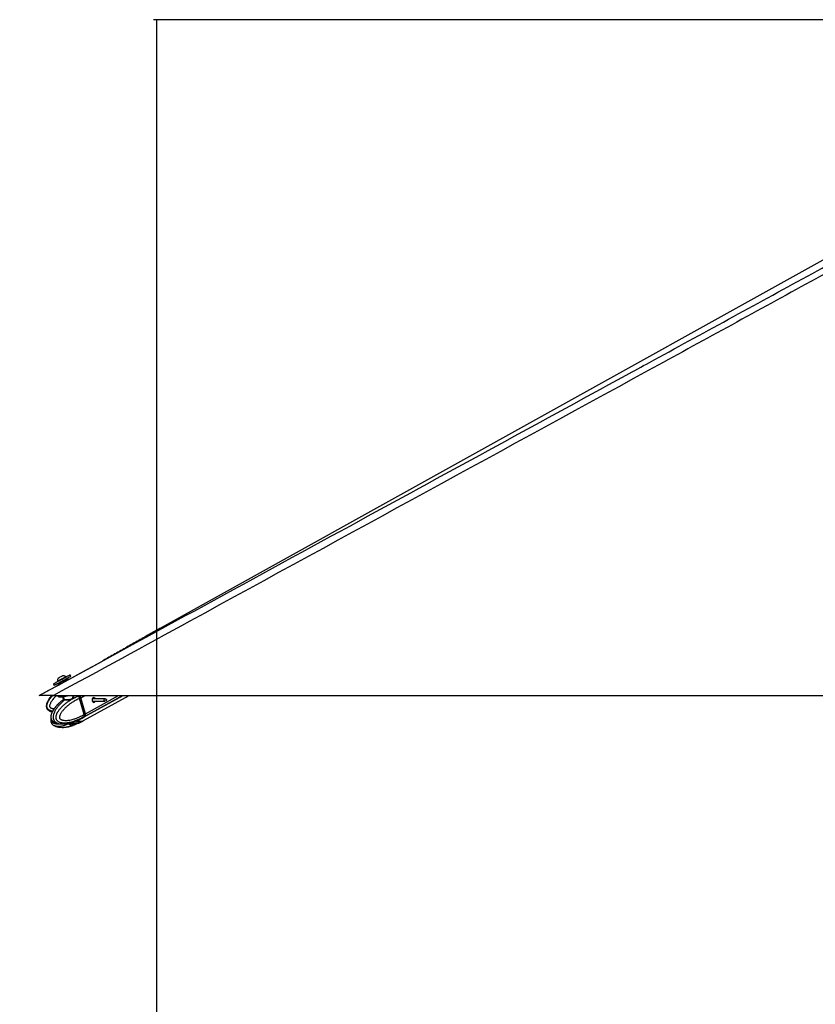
# Model space of a CAD drawing. Header units: millimetres. Extents: x 20 to 22981, y 40 to 19992.
# Tile 3 of 143: x 1445 to 3030, y 5997 to 7959. Entities that reach past the tile are written whole.
import ezdxf

# ---------------------------------------------------------------- set-up
doc = ezdxf.new("R2010")
doc.units = ezdxf.units.MM
doc.header["$LTSCALE"] = 2
doc.layers.add('COMPONENT_GEOMETRY', color=7, linetype='Continuous')
doc.styles.add('SLDTEXTSTYLE0', font='TXT', dxfattribs={"width": 0.75})
doc.dimstyles.new('SLDDIMSTYLE0', dxfattribs={"dimtxt": 100, "dimasz": 6.604, "dimexe": 0, "dimexo": 0.0625, "dimgap": 25, "dimtad": 0, "dimtih": 1, "dimtoh": 1, "dimdec": 0, "dimrnd": 1e-09, "dimzin": 12, "dimdsep": 46, "dimtxsty": 'SLDTEXTSTYLE0', "dimsah": 1, "dimcen": 0.09, "dimadec": 0, "dimazin": 3, "dimtfac": 1, "dimtdec": 0, "dimtofl": 0, "dimtmove": 0, "dimatfit": 3, "dimfxl": 1, "dimfrac": 2, "dimtolj": 1, "dimtzin": 12, "dimarcsym": 0})

# ---------------------------------------------------------------- blocks, each defined once
blk = doc.blocks.new('_D_4')
at = {"layer": 'COMPONENT_GEOMETRY', "color": 7}
for p, q in [((6638.5, 7959.5), (1711.2, 7959.5)), ((1717.6, 7959.5), (1717.6, 5203.3)), ((1517.5, 5183), (1487, 5183)), ((1487, 5183), (1487, 5024.3)), ((1917.7, 5183), (1948.1, 5183)), ((1948.1, 5183), (1948.1, 5024.3)), ((1487, 5024.3), (1517.5, 5024.3)), ((1948.1, 5024.3), (1917.7, 5024.3)), ((1717.6, 2118.5), (1717.6, 4874.7)), ((6578.7, 2118.5), (1711.2, 2118.5))]:
    blk.add_line(p, q, dxfattribs=at)
for points in [[(1717.6, 7959.5), (1716.6, 7952.9), (1718.6, 7952.9)], [(1717.6, 2118.5), (1718.6, 2125.1), (1716.6, 2125.1)]]:
    blk.add_solid(points, dxfattribs=at)
at = {"layer": 'COMPONENT_GEOMETRY', "color": 7, "char_height": 100, "attachment_point": 1, "style": 'SLDTEXTSTYLE0'}
for s, insert in [('9\'6.98"', (1517.5, 5153.2)), ('2921mm', (1444.8, 5003.6))]:
    blk.add_mtext(s, dxfattribs=dict(at, insert=insert))

msp = doc.modelspace()

# ---------------------------------------------------------------- linework, layer by layer
at = {"color": 7, "linetype": 'Continuous', "lineweight": 25}
for p, q in [((3484.86, 7725.2), (1726.87, 6747.85)), ((1541.04, 6644.01), (1609.45, 6681.36)), ((1546.73, 6650.93), (1545.05, 6654.01)), ((1483.27, 6612.47), (1522.61, 6633.95)), ((1512.02, 6636.06), (1513.69, 6632.98)), ((1519.83, 6641.16), (1520.18, 6640.51)), ((1522.61, 6633.95), (1521.46, 6636.06)), ((1521.86, 6637.42), (1525.37, 6639.33)), ((1535.04, 6644.58), (1538.55, 6646.49)), ((1536.87, 6649.59), (1536.52, 6650.24)), ((1539.91, 6646.09), (1541.04, 6644.01)), ((1512.02, 6612.47), (4051.92, 6612.47)), ((1520.47, 6612.47), (1520.7, 6611.63)), ((1551.08, 6611.64), (1550.85, 6612.47)), ((1572.14, 6569.31), (1651.1, 6612.47)), ((1572.17, 6562.64), (1662.89, 6612.47)), ((1529.76, 6609.98), (1531.19, 6604.73)), ((1561.12, 6611.54), (1561.26, 6611.59)), ((1566.29, 6608.07), (1564.21, 6606.93)), ((1564.21, 6606.93), (1564.21, 6606.93)), ((1572.97, 6574.9), (1564.21, 6606.93)), ((1575.04, 6576.03), (1566.29, 6608.07)), ((1575.2, 6576.19), (1566.44, 6608.23)), ((1575.61, 6576.34), (1566.85, 6608.38)), ((1614.35, 6606.07), (1589.31, 6606.07)), ((1589.31, 6601.71), (1614.35, 6601.71)), ((1617.63, 6604.87), (1614.77, 6605.99)), ((1614.77, 6601.79), (1617.63, 6602.92)), ((1572.97, 6574.89), (1575.04, 6576.03)), ((1572.97, 6574.9), (1572.97, 6574.89)), ((1549.48, 6557.32), (1545.38, 6555.64)), ((1546.21, 6555.98), (1546.84, 6555.58)), ((1546.84, 6555.58), (1555.32, 6557.2)), ((1549.56, 6557.34), (1549.29, 6557.38)), ((1554.42, 6561.04), (1552.45, 6560.31)), ((1561.48, 6564.02), (1557.38, 6562.35)), ((1561.48, 6557.29), (1557.38, 6555.61)), ((1560.16, 6557.67), (1564.61, 6559.98)), ((1561.86, 6557.45), (1561.48, 6557.29)), ((1562.28, 6564.29), (1569.5, 6567.87)), ((1562.29, 6557.59), (1569.53, 6561.19)), ((1562.45, 6564.32), (1562.41, 6564.3)), ((1566.85, 6561.21), (1564.61, 6559.98)), ((1569.5, 6567.86), (1571.66, 6569.05)), ((1569.53, 6561.19), (1571.69, 6562.37)), ((1572.53, 6570.37), (1572.4, 6570.29)), ((1574.51, 6571.45), (1572.53, 6570.37))]:
    msp.add_line(p, q, dxfattribs=at)
at = {"color": 8, "linetype": 'Continuous', "lineweight": 25}
for p, q in [((1561.26, 6611.59), (1562.86, 6612.47)), ((1566.85, 6608.38), (1574.33, 6612.47)), ((1575.04, 6571.74), (1649.55, 6612.47)), ((1575.61, 6576.34), (1641.71, 6612.47)), ((1534.16, 6604.59), (1532.59, 6610.34)), ((1590.49, 6607.92), (1591.03, 6608.22)), ((1544.59, 6554.89), (1544.74, 6554.33)), ((1546.6, 6552.63), (1545.76, 6555.8)), ((1548.06, 6555.81), (1548.93, 6552.62)), ((1554.42, 6554.31), (1553.72, 6556.89)), ((1556.85, 6557.49), (1557.38, 6555.61))]:
    msp.add_line(p, q, dxfattribs=at)
at = {"color": 7, "linetype": 'Continuous', "lineweight": 25, "flags": 128}
for points in [[(1512.02, 6636.06), (1512.03, 6636.06), (1512.49, 6636.32), (1513.56, 6636.9), (1515.2, 6637.8), (1517.36, 6638.98), (1519.95, 6640.39), (1522.87, 6641.97), (1526, 6643.68), (1529.24, 6645.44), (1532.44, 6647.18), (1535.5, 6648.84), (1538.29, 6650.35), (1540.7, 6651.66), (1542.65, 6652.71), (1544.05, 6653.47), (1544.86, 6653.91), (1545.05, 6654.01)], [(1521.74, 6647.6), (1521.94, 6647.71), (1522.73, 6648.14), (1524, 6648.83), (1525.57, 6649.69), (1527.19, 6650.57), (1528.61, 6651.34), (1529.62, 6651.89), (1530.07, 6652.13), (1530.08, 6652.13)], [(1521.81, 6637.37), (1520.46, 6636.64), (1518.04, 6635.33), (1516.1, 6634.28), (1514.69, 6633.52), (1513.88, 6633.08), (1513.7, 6632.99), (1514.16, 6633.24), (1515.23, 6633.83), (1516.87, 6634.73), (1519.03, 6635.9), (1521.62, 6637.31), (1524.54, 6638.9), (1527.67, 6640.61), (1530.91, 6642.36), (1534.11, 6644.1), (1537.17, 6645.76), (1539.96, 6647.28), (1542.37, 6648.59), (1544.32, 6649.64), (1545.72, 6650.4), (1546.53, 6650.83), (1546.71, 6650.93), (1546.26, 6650.67), (1545.19, 6650.09), (1543.54, 6649.19), (1541.38, 6648.01), (1538.79, 6646.6), (1538.44, 6646.41)], [(1519.83, 6641.16), (1519.98, 6641.25), (1520.71, 6641.65), (1522, 6642.35), (1523.74, 6643.3), (1525.81, 6644.43), (1528.06, 6645.65), (1530.32, 6646.88), (1532.41, 6648.02), (1534.2, 6648.98), (1535.53, 6649.71), (1536.32, 6650.13), (1536.52, 6650.24)], [(1520.7, 6611.63), (1520.71, 6611.59), (1521.34, 6610.79), (1522.63, 6610.22), (1524.55, 6609.89), (1527.01, 6609.81), (1529.93, 6610), (1533.2, 6610.44), (1536.68, 6611.11), (1540.24, 6612), (1541.68, 6612.41)], [(1566.27, 6608.29), (1566.34, 6608.28), (1566.39, 6608.27), (1566.43, 6608.25), (1566.44, 6608.23)], [(1591.11, 6608.37), (1589.99, 6607.37), (1589.23, 6605.83), (1588.94, 6604.01), (1589.17, 6602.16), (1589.88, 6600.58), (1590.96, 6599.5), (1592.25, 6599.09), (1593.56, 6599.42), (1594.68, 6600.42), (1595.36, 6601.71)], [(1614.77, 6601.79), (1614.32, 6601.71), (1613.73, 6601.9), (1613.24, 6602.38), (1612.92, 6603.1), (1612.81, 6603.94), (1612.94, 6604.77), (1613.29, 6605.47), (1613.8, 6605.92), (1614.39, 6606.07), (1614.77, 6605.99)], [(1617.7, 6602.95), (1617.93, 6603.16), (1618.09, 6603.48), (1618.15, 6603.87), (1618.1, 6604.26), (1617.95, 6604.59), (1617.73, 6604.82), (1617.45, 6604.9), (1617.18, 6604.84), (1616.94, 6604.62), (1616.78, 6604.3), (1616.72, 6603.91), (1616.77, 6603.53), (1616.92, 6603.19), (1617.15, 6602.97), (1617.42, 6602.88), (1617.7, 6602.95)], [(1575.2, 6576.19), (1575.2, 6576.18), (1575.19, 6576.15), (1575.16, 6576.11), (1575.11, 6576.07), (1575.04, 6576.03)], [(1571.89, 6569.18), (1573.46, 6570.18), (1575.04, 6571.74)]]:
    msp.add_lwpolyline(points, dxfattribs=at)
at = {"color": 8, "linetype": 'Continuous', "lineweight": 25, "flags": 128}
for points in [[(1561.12, 6611.54), (1559.91, 6612.37), (1559.35, 6612.72)], [(1566.44, 6608.23), (1566.44, 6608.22), (1566.44, 6608.19), (1566.41, 6608.15), (1566.36, 6608.11), (1566.29, 6608.07)]]:
    msp.add_lwpolyline(points, dxfattribs=at)
at = {"color": 7, "linetype": 'Continuous', "lineweight": 25}
for centre, radius, start, end in [((1530.45, 6641.51), 10.63, 55.18441, 91.98198), ((1530.45, 6641.51), 10.63, 145.06356, 181.86113), ((1558.38, 6606.06), 8.78, 15.28745, 46.91625), ((1532.99, 6604.23), 1.22, 314.82424, 17.27108), ((1592.29, 6605.48), 3.12, 10.94562, 112.24012), ((1570.71, 6574.6), 5.19, 326.5269, 19.49262), ((1552.14, 6549.91), 6.49, 90.75538, 110.81653), ((1566.84, 6573.91), 12.47, 237.59086, 295.30868)]:
    msp.add_arc(centre, radius, start, end, dxfattribs=at)
at = {"color": 8, "linetype": 'Continuous', "lineweight": 25}
for centre, radius, start, end in [((1565.04, 6575.42), 15.45, 239.92937, 268.39857), ((1564.74, 6570.08), 10.1, 269.24234, 298.33115), ((1564.77, 6576.46), 9.81, 298.84123, 321.04409)]:
    msp.add_arc(centre, radius, start, end, dxfattribs=at)
at = {"color": 7, "linetype": 'Continuous', "lineweight": 25}
for centre, major_axis, ratio, start_param, end_param in [((1530.68, 6641.08), (9.23, 5.01), 0.0146119, 3.1422355, 6.2838282), ((1530.21, 6641.96), (8.35, 4.54), 0.0162743, 3.1403985, 6.2856653), ((1530.21, 6641.96), (4.83, 2.63), 0.0162743, 3.1420832, 6.2839806), ((1562.11, 6608.1), (-2.84, 5.28), 0.648436, 4.3708778, 5.3334285), ((1562.51, 6608.32), (-2.55, 4.76), 0.6471977, 4.3713524, 5.3339031), ((1570.86, 6576.06), (-2.84, 5.28), 0.648436, 3.408327, 4.3708778), ((1561.3, 6581.48), (-10.33, 19.14), 0.6465662, 2.7973211, 3.1657161), ((1561.31, 6588.18), (-10.29, 19.16), 0.6475393, 3.1464175, 3.4086712)]:
    msp.add_ellipse(centre, major_axis=major_axis, ratio=ratio, start_param=start_param, end_param=end_param, dxfattribs=at)
at = {"color": 8, "linetype": 'Continuous', "lineweight": 25}
msp.add_ellipse((1561.3, 6581.48), major_axis=(-10.62, 18.98), ratio=0.6705683, start_param=2.3436916, end_param=2.7871428, dxfattribs=at)
at = {"color": 7, "linetype": 'Continuous', "lineweight": 25}
for points, knots in [([(3561.63, 7736), (3492.31, 7697.58), (3318.92, 7601.48), (3040.21, 7448.43), (2517.12, 7161.72), (2007.53, 6883.19), (1602.63, 6661.97), (1512.02, 6612.47)], [0, 0, 0, 0, 0.1020033, 0.2551145, 0.4082261, 0.8675761, 1, 1, 1, 1]), ([(1483.27, 6612.47), (1689.99, 6725.33), (2079.8, 6938.14), (2469.77, 7151.16), (2652.93, 7251.21)], [0, 0, 0, 0, 0.5303206, 1, 1, 1, 1]), ([(1726.87, 6747.85), (1722.83, 6745.6), (1714.7, 6741.07), (1702.7, 6734.33), (1690.76, 6727.58), (1678.87, 6720.83), (1667.01, 6714.09), (1655.17, 6707.35), (1643.34, 6700.6), (1631.49, 6693.86), (1620.11, 6687.39), (1612.7, 6683.2), (1609.23, 6681.24)], [0, 0, 0, 0, 0.0967613, 0.1945357, 0.2933215, 0.3931175, 0.4939234, 0.5957393, 0.6985661, 0.8024052, 0.9072587, 1, 1, 1, 1]), ([(1521.46, 6636.06), (1521.45, 6636.08), (1521.42, 6636.14), (1521.35, 6636.32), (1521.32, 6636.6), (1521.4, 6636.94), (1521.58, 6637.23), (1521.77, 6637.36), (1521.86, 6637.42)], [0, 0, 0, 0, 0.0321864, 0.1414464, 0.356114, 0.5707536, 0.7853765, 1, 1, 1, 1]), ([(1521.4, 6636.89), (1521.37, 6636.79), (1521.32, 6636.58), (1521.35, 6636.28), (1521.44, 6636.13), (1521.47, 6636.07)], [0, 0, 0, 0, 0.3694101, 0.782387, 1, 1, 1, 1]), ([(1521.46, 6636.06), (1521.45, 6636.08), (1521.42, 6636.14), (1521.36, 6636.28), (1521.36, 6636.41), (1521.35, 6636.49)], [0, 0, 0, 0, 0.1144207, 0.5028325, 1, 1, 1, 1]), ([(1538.55, 6646.49), (1538.66, 6646.54), (1538.87, 6646.63), (1539.21, 6646.62), (1539.53, 6646.5), (1539.75, 6646.32), (1539.87, 6646.17), (1539.9, 6646.11), (1539.91, 6646.09)], [0, 0, 0, 0, 0.2146235, 0.4292464, 0.643886, 0.8585536, 0.9678136, 1, 1, 1, 1]), ([(1512.02, 6612.47), (1510.09, 6612.47), (1506.18, 6612.47), (1501.03, 6612.47), (1496.69, 6612.47), (1493.22, 6612.47), (1490.15, 6612.47), (1486.96, 6612.47), (1484.68, 6612.47), (1483.44, 6612.47), (1483.33, 6612.47), (1483.27, 6612.47)], [0, 0, 0, 0, 0.125074, 0.2528462, 0.338625, 0.426559, 0.5124713, 0.6014208, 0.7600165, 0.8786617, 1, 1, 1, 1]), ([(1508.13, 6612.47), (1507.49, 6611.72), (1506.21, 6610.21), (1504.42, 6607.86), (1502.75, 6605.44), (1501.22, 6602.92), (1500.09, 6600.72), (1499.31, 6598.89), (1498.71, 6597.27), (1498.17, 6595.36), (1497.81, 6593.17), (1497.77, 6590.93), (1498.1, 6588.9), (1498.75, 6587.15), (1499.59, 6585.71), (1500.66, 6584.42), (1501.88, 6583.36), (1503.19, 6582.48), (1504.65, 6581.72), (1506.37, 6581.04), (1508.08, 6580.52), (1509.23, 6580.3), (1509.67, 6580.22)], [0, 0, 0, 0, 0.0709193, 0.1422379, 0.2122647, 0.2825186, 0.3537982, 0.389693, 0.4256875, 0.4783765, 0.5317095, 0.5848036, 0.638946, 0.678266, 0.7187317, 0.7580519, 0.79836, 0.834673, 0.8714309, 0.9161471, 0.9674892, 1, 1, 1, 1]), ([(1523.11, 6597.26), (1522.93, 6597.11), (1521.25, 6595.63), (1518.66, 6592.92), (1515.28, 6589.18), (1512.65, 6585.66), (1510.46, 6582.07), (1508.87, 6578.67), (1507.77, 6575.66), (1507.04, 6573.02), (1506.73, 6570.44), (1506.82, 6567.95), (1507.34, 6565.78), (1508.24, 6563.87), (1509.41, 6562.38), (1510.89, 6560.98), (1512.1, 6560.07), (1512.89, 6559.7), (1512.97, 6559.66)], [0, 0, 0, 0, 0.0179735, 0.170401, 0.2815054, 0.3825606, 0.4751986, 0.5624623, 0.6239118, 0.67665, 0.7290923, 0.7777196, 0.8236484, 0.8612076, 0.9034417, 0.9387506, 0.9938353, 1, 1, 1, 1]), ([(1512.98, 6559.68), (1512.95, 6559.69), (1512.38, 6559.97), (1511.56, 6560.55), (1510.54, 6561.43), (1509.77, 6562.24), (1509.02, 6563.23), (1508.38, 6564.36), (1507.86, 6565.64), (1507.49, 6567.06), (1507.29, 6568.66), (1507.29, 6570.32), (1507.47, 6572.26), (1507.83, 6574.03), (1508.27, 6575.6), (1508.68, 6576.82), (1509.15, 6578.08), (1509.88, 6579.79), (1510.89, 6581.85), (1512.24, 6584.19), (1513.81, 6586.61), (1515.61, 6589.09), (1517.64, 6591.58), (1519.75, 6593.94), (1521.94, 6596.18), (1524.13, 6598.26), (1525.61, 6599.54), (1526.31, 6600.14)], [0, 0, 0, 0, 0.002015, 0.0465012, 0.0691789, 0.0920394, 0.1180382, 0.1445816, 0.1673579, 0.1941983, 0.2219745, 0.2504485, 0.2796198, 0.3234643, 0.3458408, 0.3683059, 0.3947721, 0.4213219, 0.4748505, 0.5294635, 0.5842898, 0.6536885, 0.7233062, 0.7934231, 0.8636565, 0.9351849, 1, 1, 1, 1]), ([(1572.4, 6570.29), (1572.4, 6570.29), (1570.88, 6569.4), (1567.81, 6567.69), (1563.65, 6565.61), (1559.96, 6563.94), (1556.75, 6562.62), (1553.51, 6561.42), (1549.77, 6560.21), (1546.31, 6559.27), (1543.15, 6558.59), (1540.41, 6558.11), (1537.3, 6557.73), (1534.36, 6557.6), (1531.96, 6557.66), (1530.09, 6557.81), (1528.23, 6558.08), (1526.46, 6558.49), (1524.81, 6559.02), (1523.17, 6559.72), (1521.8, 6560.55), (1520.7, 6561.43), (1519.88, 6562.24), (1519.09, 6563.23), (1518.42, 6564.36), (1517.9, 6565.64), (1517.53, 6567.06), (1517.34, 6568.66), (1517.37, 6570.32), (1517.57, 6571.84), (1517.96, 6573.62), (1518.47, 6575.22), (1519.12, 6576.82), (1519.7, 6578.08), (1520.6, 6579.79), (1521.85, 6581.85), (1523.48, 6584.19), (1525.4, 6586.61), (1527.58, 6589.09), (1530.04, 6591.58), (1532.6, 6593.94), (1535.24, 6596.19), (1537.97, 6598.32), (1540.76, 6600.36), (1543.6, 6602.28), (1546.71, 6604.23), (1550.07, 6606.19), (1553.71, 6608.12), (1557.39, 6609.92), (1559.88, 6611.01), (1561.12, 6611.54), (1561.12, 6611.54)], [0, 0, 0, 0, 0.0000008, 0.0422987, 0.0846613, 0.1132063, 0.1417733, 0.1704134, 0.1990815, 0.2400833, 0.2606371, 0.2812088, 0.3109101, 0.3407043, 0.3567813, 0.3728866, 0.3891034, 0.4053739, 0.4193354, 0.4333758, 0.4502119, 0.4587238, 0.4673515, 0.4771635, 0.4871812, 0.4957771, 0.5059068, 0.5163897, 0.5271359, 0.5381453, 0.5463974, 0.5631406, 0.571619, 0.5816075, 0.5916275, 0.6118295, 0.6324407, 0.6531325, 0.6793239, 0.705598, 0.7320605, 0.758567, 0.7855622, 0.8125879, 0.8396959, 0.8668275, 0.9000371, 0.9332812, 0.9666244, 0.9999992, 1, 1, 1, 1]), ([(1564.21, 6606.93), (1561.83, 6605.8), (1557.05, 6603.54), (1550.63, 6599.75), (1544.91, 6595.86), (1540.7, 6592.58), (1537.42, 6589.71), (1535, 6587.42), (1532.65, 6584.97), (1530.64, 6582.63), (1528.96, 6580.45), (1527.58, 6578.45), (1526.29, 6576.31), (1525.27, 6574.28), (1524.54, 6572.38), (1524.16, 6570.98), (1523.99, 6569.83), (1523.96, 6569.08), (1524.03, 6568.43), (1524.16, 6567.92), (1524.37, 6567.42), (1524.67, 6566.94), (1525.24, 6566.24), (1526.12, 6565.5), (1527.3, 6564.81), (1528.54, 6564.27), (1530.43, 6563.66), (1533.03, 6563.18), (1536.29, 6562.99), (1539.52, 6563.12), (1543.13, 6563.53), (1547.17, 6564.29), (1552.2, 6565.61), (1557.78, 6567.51), (1563.39, 6569.89), (1568.46, 6572.36), (1571.46, 6574.05), (1572.97, 6574.9)], [0, 0, 0, 0, 0.0737382, 0.1477499, 0.2040902, 0.2606163, 0.2892634, 0.3179527, 0.346811, 0.3757532, 0.3953177, 0.4149389, 0.4348278, 0.4548835, 0.4678942, 0.4811204, 0.4871973, 0.4933926, 0.4974322, 0.5016088, 0.5050429, 0.5101356, 0.5153535, 0.5279137, 0.5408256, 0.5534139, 0.5660825, 0.5981467, 0.6305735, 0.6616784, 0.6928908, 0.7368231, 0.7808927, 0.8428379, 0.9050024, 0.9524643, 1, 1, 1, 1]), ([(1531.29, 6603.95), (1529.63, 6602.8), (1527.87, 6601.57), (1526.22, 6600.06), (1526.11, 6599.96)], [0, 0, 0, 0, 0.9372943, 1, 1, 1, 1]), ([(1533.85, 6603.37), (1533.66, 6603.37), (1532.66, 6603.37), (1531.34, 6603.41), (1530.57, 6603.53), (1531, 6603.89), (1531.21, 6604.07)], [0, 0, 0, 0, 0.0729228, 0.380807, 0.6951213, 1, 1, 1, 1]), ([(1531.16, 6604.73), (1531.19, 6604.63), (1531.27, 6604.37), (1531.13, 6604.06), (1531.04, 6603.95), (1531.05, 6603.96), (1531.05, 6603.96)], [0, 0, 0, 0, 0.2201731, 0.5330298, 0.8182143, 1, 1, 1, 1]), ([(1531.25, 6604.74), (1531.23, 6604.73), (1531.08, 6604.59), (1531.8, 6604.62), (1533.02, 6604.59), (1533.97, 6604.59), (1534.16, 6604.59)], [0, 0, 0, 0, 0.0490375, 0.4775741, 0.8998589, 1, 1, 1, 1]), ([(1564.21, 6606.93), (1564.12, 6607.25), (1563.94, 6607.88), (1563.52, 6608.81), (1563.01, 6609.69), (1562.46, 6610.44), (1561.88, 6611.06), (1561.49, 6611.41), (1561.28, 6611.58), (1561.26, 6611.59)], [0, 0, 0, 0, 0.1727183, 0.3504478, 0.5231653, 0.700887, 0.8420862, 0.9859711, 1, 1, 1, 1]), ([(1591.22, 6606.07), (1591.13, 6606.34), (1590.94, 6606.95), (1590.69, 6607.54), (1590.52, 6607.8), (1590.46, 6607.9)], [0, 0, 0, 0, 0.32670091, 0.74786588, 1, 1, 1, 1]), ([(1590.7, 6599.79), (1590.81, 6599.83), (1591.26, 6600), (1591.81, 6600.67), (1591.96, 6601.37), (1592.03, 6601.71)], [0, 0, 0, 0, 0.1573787, 0.5908351, 1, 1, 1, 1]), ([(1591.03, 6608.22), (1591.09, 6608.18), (1591.19, 6608.11), (1591.23, 6608), (1591.24, 6607.96)], [0, 0, 0, 0, 0.5888012, 1, 1, 1, 1]), ([(1592.72, 6601.71), (1592.72, 6601.61), (1592.74, 6601.1), (1592.3, 6600.29), (1591.73, 6599.59), (1591.27, 6599.44), (1591.16, 6599.4)], [0, 0, 0, 0, 0.1007509, 0.4816925, 0.8740657, 1, 1, 1, 1]), ([(1591.24, 6607.96), (1591.33, 6607.71), (1591.5, 6607.23), (1591.73, 6606.45), (1591.84, 6606.07)], [0, 0, 0, 0, 0.526903, 1, 1, 1, 1]), ([(1572.97, 6574.89), (1573.05, 6574.59), (1573.21, 6573.96), (1573.29, 6573.06), (1573.25, 6572.2), (1573.1, 6571.48), (1572.87, 6570.88), (1572.66, 6570.54), (1572.54, 6570.38), (1572.53, 6570.37)], [0, 0, 0, 0, 0.1727117, 0.3504341, 0.523145, 0.7008597, 0.8420721, 0.9859711, 1, 1, 1, 1]), ([(1507.22, 6566.64), (1507.18, 6566.49), (1506.91, 6565.5), (1506.74, 6563.62), (1506.81, 6561.14), (1507.34, 6558.97), (1508.24, 6557.06), (1509.41, 6555.58), (1510.89, 6554.17), (1512.08, 6553.28), (1512.85, 6552.92), (1512.91, 6552.89)], [0, 0, 0, 0, 0.0295236, 0.1877477, 0.3344528, 0.4729748, 0.5863517, 0.7136059, 0.8200836, 0.9862109, 1, 1, 1, 1]), ([(1513.18, 6559.56), (1513.67, 6559.31), (1514.85, 6558.71), (1517.07, 6557.83), (1520.19, 6556.92), (1523.15, 6556.32), (1525.06, 6556.23), (1525.58, 6556.21)], [0, 0, 0, 0, 0.1223668, 0.2934936, 0.5397529, 0.8747136, 1, 1, 1, 1]), ([(1529.48, 6555.97), (1531.38, 6556.04), (1534.94, 6556.16), (1539.7, 6556.88), (1543.46, 6557.66), (1546.41, 6558.41), (1549.29, 6559.22), (1551.26, 6559.9), (1552.45, 6560.31)], [0, 0, 0, 0, 0.2367816, 0.4422864, 0.6072986, 0.7258786, 0.8350183, 1, 1, 1, 1]), ([(1544.74, 6554.33), (1544.65, 6554.48), (1544.47, 6554.78), (1544.68, 6555.25), (1545.07, 6555.52), (1545.34, 6555.63), (1545.38, 6555.64)], [0, 0, 0, 0, 0.320917, 0.6423854, 0.9503785, 1, 1, 1, 1]), ([(1544.74, 6554.33), (1545.07, 6553.97), (1545.72, 6553.25), (1546.31, 6552.84), (1546.6, 6552.63)], [0, 0, 0, 0, 0.4967217, 1, 1, 1, 1]), ([(1545.38, 6555.19), (1545.38, 6555.18), (1545.37, 6555.11), (1545.31, 6555.08), (1545.23, 6555.11), (1545.13, 6555.21), (1545.06, 6555.3), (1545.01, 6555.41), (1545, 6555.42)], [0, 0, 0, 0, 0.0221155, 0.2988772, 0.5833427, 0.6886331, 0.9722709, 1, 1, 1, 1]), ([(1545.35, 6555.19), (1545.39, 6555.28), (1545.45, 6555.43), (1545.42, 6555.59), (1545.41, 6555.66)], [0, 0, 0, 0, 0.5771836, 1, 1, 1, 1]), ([(1554.42, 6554.31), (1553.54, 6553.95), (1551.77, 6553.23), (1549.88, 6552.83), (1548.93, 6552.62)], [0, 0, 0, 0, 0.4967217, 1, 1, 1, 1]), ([(1549.48, 6557.32), (1549.75, 6557.42), (1550.29, 6557.6), (1551.36, 6557.69), (1552.19, 6557.66), (1552.64, 6557.62), (1552.72, 6557.61)], [0, 0, 0, 0, 0.30509233, 0.60958316, 0.92982476, 1, 1, 1, 1]), ([(1552.06, 6556.39), (1552.08, 6556.27), (1552.12, 6556.03), (1552.03, 6555.67), (1551.82, 6555.38), (1551.52, 6555.16), (1551.22, 6555.08), (1550.92, 6555.07), (1550.6, 6555.13), (1550.25, 6555.32), (1549.97, 6555.61), (1549.88, 6555.85), (1549.84, 6555.97)], [0, 0, 0, 0, 0.1043681, 0.2087075, 0.3127248, 0.4190019, 0.5282372, 0.5686689, 0.6775865, 0.7865951, 0.8932335, 1, 1, 1, 1]), ([(1558.68, 6557.59), (1557.7, 6557.51), (1555.72, 6557.36), (1553.73, 6557.52), (1552.72, 6557.61)], [0, 0, 0, 0, 0.49697463, 1, 1, 1, 1]), ([(1554.42, 6561.04), (1554.75, 6561.19), (1555.41, 6561.49), (1556.42, 6561.95), (1557.06, 6562.22), (1557.34, 6562.33), (1557.38, 6562.35)], [0, 0, 0, 0, 0.32091697, 0.64238538, 0.95037848, 1, 1, 1, 1]), ([(1557.38, 6555.61), (1557.12, 6555.51), (1556.61, 6555.3), (1555.66, 6554.87), (1554.92, 6554.53), (1554.52, 6554.35), (1554.42, 6554.31)], [0, 0, 0, 0, 0.2990505, 0.5979905, 0.9014906, 1, 1, 1, 1]), ([(1558.68, 6557.59), (1559.03, 6557.62), (1559.58, 6557.66), (1560.01, 6557.67), (1560.16, 6557.67)], [0, 0, 0, 0, 0.6351848, 1, 1, 1, 1]), ([(1560.16, 6557.67), (1560.4, 6557.66), (1560.78, 6557.65), (1560.95, 6557.6), (1561.02, 6557.58)], [0, 0, 0, 0, 0.6350635, 1, 1, 1, 1]), ([(1561.02, 6557.58), (1561.27, 6557.5), (1561.79, 6557.34), (1562.2, 6557.5), (1562.4, 6557.58)], [0, 0, 0, 0, 0.4969746, 1, 1, 1, 1]), ([(1561.48, 6564.02), (1561.7, 6564.11), (1562.14, 6564.29), (1562.45, 6564.38), (1562.44, 6564.35), (1562.44, 6564.34)], [0, 0, 0, 0, 0.39041279, 0.78005586, 1, 1, 1, 1]), ([(1513.13, 6552.79), (1513.61, 6552.54), (1514.78, 6551.94), (1516.98, 6551.07), (1520.08, 6550.14), (1524.31, 6549.36), (1527.49, 6549.26), (1529.29, 6549.2)], [0, 0, 0, 0, 0.0930433, 0.2235947, 0.4111939, 0.6660857, 1, 1, 1, 1]), ([(1529.28, 6549.2), (1531.21, 6549.26), (1534.81, 6549.37), (1539.6, 6550.11), (1543.36, 6550.88), (1546.26, 6551.62), (1548.82, 6552.34), (1550.51, 6552.92), (1551.43, 6553.24)], [0, 0, 0, 0, 0.2499027, 0.4654675, 0.6365256, 0.7566059, 0.8664957, 1, 1, 1, 1]), ([(1547.47, 6552.47), (1547.23, 6552.48), (1546.85, 6552.5), (1546.67, 6552.59), (1546.6, 6552.63)], [0, 0, 0, 0, 0.64357563, 1, 1, 1, 1]), ([(1548.93, 6552.62), (1548.58, 6552.57), (1548.05, 6552.48), (1547.62, 6552.47), (1547.47, 6552.47)], [0, 0, 0, 0, 0.64357607, 1, 1, 1, 1])]:
    msp.add_open_spline(points, degree=3, knots=knots, dxfattribs=at)
at = {"color": 8, "linetype": 'Continuous', "lineweight": 25}
for points, knots in [([(2652.93, 7251.21), (2668.32, 7259.62), (2788.59, 7325.3), (3013.89, 7448.45), (3293.07, 7601.1), (3467.81, 7696.81), (3537.26, 7734.86)], [0, 0, 0, 0, 0.05229525, 0.40862778, 0.76496081, 1, 1, 1, 1]), ([(1510.25, 6581.45), (1509.64, 6581.55), (1508.18, 6581.8), (1506.34, 6582.37), (1504.74, 6583.05), (1503.52, 6583.71), (1502.32, 6584.54), (1501.25, 6585.55), (1500.35, 6586.73), (1499.65, 6588.06), (1499.18, 6589.61), (1498.98, 6591.26), (1499.03, 6592.81), (1499.28, 6594.64), (1499.73, 6596.3), (1500.34, 6598), (1500.92, 6599.34), (1501.84, 6601.19), (1503.16, 6603.43), (1504.95, 6606.03), (1507.09, 6608.74), (1508.94, 6610.9), (1510.19, 6612.16), (1510.5, 6612.47)], [0, 0, 0, 0, 0.0451657, 0.1083442, 0.1402858, 0.1726618, 0.2094824, 0.2470745, 0.2793312, 0.3173437, 0.3566816, 0.3970077, 0.4383212, 0.4692878, 0.532118, 0.563934, 0.6014166, 0.6390176, 0.7148271, 0.7921723, 0.8698197, 0.9681051, 1, 1, 1, 1]), ([(1518.18, 6612.47), (1517.57, 6611.9), (1515.98, 6610.44), (1513.57, 6607.93), (1511.25, 6605.28), (1509.34, 6602.83), (1507.8, 6600.61), (1506.41, 6598.28), (1505.37, 6596.09), (1504.69, 6594.09), (1504.39, 6592.64), (1504.34, 6591.47), (1504.41, 6590.73), (1504.59, 6590.09), (1504.84, 6589.61), (1505.2, 6589.15), (1505.66, 6588.73), (1506.53, 6588.14), (1507.81, 6587.56), (1509.48, 6587.07), (1511.2, 6586.77), (1512.51, 6586.58), (1513.25, 6586.58), (1513.42, 6586.58)], [0, 0, 0, 0, 0.0680859, 0.17488, 0.2819847, 0.3543862, 0.426997, 0.5005989, 0.5748178, 0.6229657, 0.6719111, 0.6943996, 0.7173262, 0.7322752, 0.7477314, 0.7604396, 0.7792861, 0.7985954, 0.8450762, 0.8928586, 0.9394435, 0.9863255, 1, 1, 1, 1]), ([(1551.22, 6612.47), (1551.28, 6612.44), (1551.89, 6612.08), (1552.24, 6610.67), (1552.07, 6609.09), (1551.23, 6607.47), (1549.88, 6606.01), (1547.17, 6604.65), (1543.85, 6603.87), (1540.21, 6603.51), (1536.6, 6603.38), (1534.73, 6603.37), (1533.85, 6603.37)], [0, 0, 0, 0, 0.0110969, 0.1272, 0.2575799, 0.2923058, 0.4137565, 0.5327239, 0.6447162, 0.7636399, 0.8890203, 1, 1, 1, 1]), ([(1533.85, 6603.37), (1532.79, 6602.48), (1530.54, 6600.59), (1527.21, 6597.46), (1524.43, 6594.58), (1522.26, 6592.12), (1520.67, 6590.2), (1519.13, 6588.18), (1517.66, 6586.09), (1516.26, 6583.9), (1514.96, 6581.6), (1513.97, 6579.57), (1513.25, 6577.85), (1512.69, 6576.31), (1512.14, 6574.5), (1511.68, 6572.37), (1511.45, 6570.15), (1511.5, 6568.1), (1511.79, 6566.28), (1512.25, 6564.74), (1512.89, 6563.33), (1513.64, 6562.11), (1514.48, 6561.07), (1515.43, 6560.13), (1516.58, 6559.23), (1517.91, 6558.41), (1519.36, 6557.72), (1520.86, 6557.16), (1522.56, 6556.69), (1524.46, 6556.31), (1526.54, 6556.07), (1528.22, 6555.97), (1529.21, 6555.98), (1529.49, 6555.99)], [0, 0, 0, 0, 0.0656369, 0.1387918, 0.2121138, 0.2491185, 0.286162, 0.3233518, 0.3606073, 0.3971881, 0.4338875, 0.4711226, 0.4898734, 0.5086763, 0.5362, 0.5640602, 0.5917956, 0.6200786, 0.6406186, 0.6617572, 0.6822974, 0.7033536, 0.7223228, 0.7415245, 0.7648834, 0.7917036, 0.8187375, 0.8462497, 0.8738659, 0.9107724, 0.9478007, 0.9851106, 1, 1, 1, 1]), ([(1534.16, 6604.59), (1534.99, 6604.59), (1536.77, 6604.59), (1540.18, 6604.63), (1543.61, 6604.88), (1546.73, 6605.53), (1549.25, 6606.77), (1550.46, 6608.18), (1551.16, 6609.73), (1551.41, 6610.85), (1551.06, 6611.52), (1551.02, 6611.6)], [0, 0, 0, 0, 0.126981, 0.2697465, 0.4037486, 0.528263, 0.6592713, 0.7934641, 0.832147, 0.9787133, 1, 1, 1, 1]), ([(1508.31, 6563.91), (1508.31, 6563.89), (1508.25, 6563.61), (1508.22, 6563.03), (1508.21, 6562.29), (1508.28, 6561.64), (1508.41, 6561.13), (1508.62, 6560.63), (1508.9, 6560.15), (1509.43, 6559.46), (1510.24, 6558.72), (1511.31, 6558.02), (1512.43, 6557.49), (1514.13, 6556.88), (1516.47, 6556.41), (1519.38, 6556.24), (1521.54, 6556.31), (1522.71, 6556.46), (1522.94, 6556.5)], [0, 0, 0, 0, 0.0019892, 0.0342165, 0.0670714, 0.0884942, 0.1106437, 0.1288552, 0.1558633, 0.1835347, 0.2501441, 0.3186189, 0.3853775, 0.4525619, 0.6226056, 0.7945719, 0.9595277, 1, 1, 1, 1]), ([(1546.7, 6558.5), (1545.94, 6558.08), (1544.29, 6557.18), (1541.71, 6555.92), (1538.97, 6554.71), (1535.81, 6553.48), (1532.87, 6552.54), (1530.17, 6551.85), (1527.83, 6551.36), (1525.17, 6550.98), (1522.63, 6550.83), (1520.55, 6550.89), (1518.92, 6551.03), (1517.28, 6551.3), (1515.73, 6551.7), (1514.27, 6552.21), (1513.37, 6552.68), (1512.92, 6552.91)], [0, 0, 0, 0, 0.0710116, 0.1539556, 0.2371118, 0.3203494, 0.4393977, 0.4990755, 0.558805, 0.6450424, 0.7315498, 0.778229, 0.8249905, 0.872076, 0.9193172, 0.9598542, 1, 1, 1, 1]), ([(1529.29, 6549.21), (1529.78, 6549.21), (1530.98, 6549.21), (1532.9, 6549.34), (1535.05, 6549.56), (1537.19, 6549.88), (1539.99, 6550.4), (1543.43, 6551.21), (1546.12, 6552.05), (1547.47, 6552.47)], [0, 0, 0, 0, 0.07969147, 0.19677983, 0.31399677, 0.43153666, 0.54916202, 0.77437778, 1, 1, 1, 1])]:
    msp.add_open_spline(points, degree=3, knots=knots, dxfattribs=at)

# ---------------------------------------------------------------- dimensions: what is measured, and where the dimension line sits
at = {"layer": 'COMPONENT_GEOMETRY', "color": 7}
dim = msp.add_linear_dim(base=(1717.58, 7959.49), p1=(6581.29, 2118.49), p2=(6641.06, 7959.49), angle=90, dimstyle='SLDDIMSTYLE0', dxfattribs=at)
dim.commit()
dim.dimension.update_dxf_attribs({"geometry": '_D_4', "text_midpoint": (1717.58, 5038.99), "dimtype": 160})

doc.saveas('drawing.dxf')
